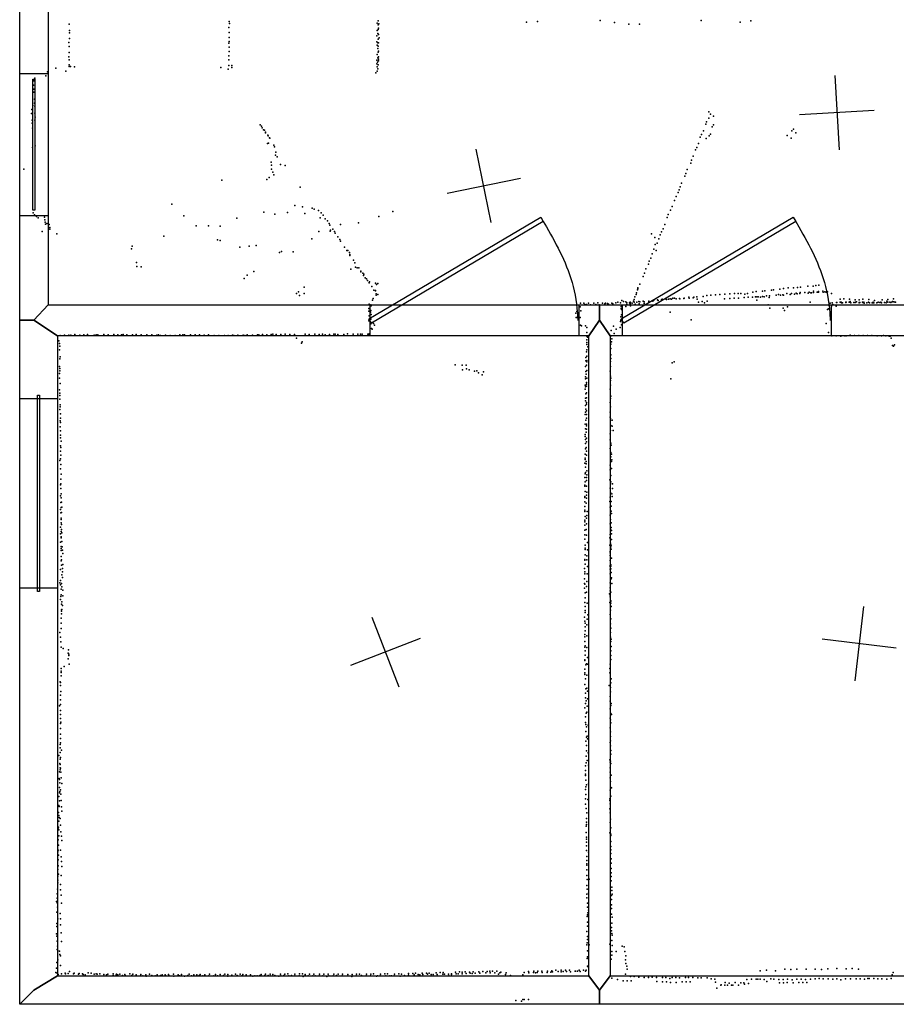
# Model space of a CAD drawing. Header units: millimetres. Extents: x -26529 to 19505, y -9255 to 34542.
# Tile 2 of 10: x -18332 to -13637, y -8166 to -2892. Entities that reach past the tile are written whole.
import ezdxf

# ---------------------------------------------------------------- set-up
doc = ezdxf.new("R2010")
doc.units = ezdxf.units.MM
for name, color, linetype in [('DOORS', 7, 'Continuous'), ('HWALLS', 32, 'Continuous'), ('P', 9, 'Continuous'), ('PANOS', 10, 'Continuous'), ('ROOMS', 1, 'Continuous'), ('WALLS', 3, 'Continuous'), ('WINDOWS', 6, 'Continuous')]:
    doc.layers.add(name, color=color, linetype=linetype)

# ---------------------------------------------------------------- blocks, each defined once
blk = doc.blocks.new('6-Fixed_46')
blk.add_lwpolyline([(-584.3, 5.9), (584.3, 5.9), (584.3, -6.8), (-584.3, -6.8), (-584.3, 5.9)])
blk = doc.blocks.new('1-Standard_3D')
for points in [[(-403.982, 5.64828), (253.382, 394.931), (263.573, 377.722), (-393.791, -11.5606), (-403.982, 5.64828)], [(263.573, 377.722), (275.367, 357.142), (283.15, 343.495), (290.844, 329.879), (298.429, 316.269), (305.882, 302.642), (313.184, 288.973), (320.313, 275.239), (327.249, 261.416), (333.971, 247.479), (340.456, 233.405), (346.686, 219.17), (352.638, 204.75), (358.291, 190.121), (363.626, 175.258), (368.62, 160.139), (373.253, 144.738), (377.503, 129.032), (381.351, 112.998), (384.774, 96.6102), (387.752, 79.8457), (390.265, 62.6802), (392.29, 45.0899), (393.807, 27.0508), (395.085, -0.90191)]]:
    blk.add_lwpolyline(points)

msp = doc.modelspace()

# ---------------------------------------------------------------- linework, layer by layer
at = {"layer": 'DOORS'}
for points in [[(-15337.9, -4584.7), (-16455.5, -4584.7), (-16455.5, -4419.6), (-15337.9, -4419.6), (-15337.9, -4584.7)], [(-13986.1, -4584.7), (-15103.7, -4584.7), (-15103.7, -4419.6), (-13986.1, -4419.6), (-13986.1, -4584.7)]]:
    msp.add_lwpolyline(points, dxfattribs=at)
at = {"layer": 'HWALLS'}
msp.add_lwpolyline([(-15170.1, -4584.7), (-15170.1, -8013.7), (-15227.3, -8089.9), (-15284.5, -8013.7), (-15284.5, -4584.7), (-15227.3, -4502.1), (-15170.1, -4584.7)], dxfattribs=at)
at = {"layer": 'P'}
for p in [(-16413, -2899), (-15224, -2896), (-14682, -2897), (-14417, -2899), (-18067, -2917), (-18065, -2950), (-17213, -2934), (-17211, -2901), (-17209, -2913), (-16418, -2950), (-16417, -2910), (-16413, -2920), (-16412, -2944), (-16411, -2937), (-16409, -2915), (-15617, -2906), (-15559, -2902), (-15146, -2908), (-15069, -2917), (-15013, -2916), (-14473, -2905), (-18066, -2963), (-18066, -2993), (-17211, -2961), (-17210, -2988), (-16419, -2979), (-16414, -2967), (-16413, -2997), (-16410, -2972), (-16407, -2990), (-18070, -3014), (-18067, -3036), (-17212, -3018), (-17211, -3009), (-17211, -3040), (-16420, -3010), (-16418, -3029), (-16415, -3017), (-16414, -3046), (-16413, -3034), (-16410, -3016), (-18069, -3091), (-18067, -3067), (-18067, -3108), (-17212, -3085), (-17212, -3108), (-17210, -3062), (-16419, -3109), (-16418, -3079), (-16417, -3079), (-16414, -3096), (-16413, -3066), (-16411, -3060), (-16411, -3091), (-16411, -3104), (-18138, -3151), (-18068, -3142), (-18067, -3134), (-18061, -3142), (-18038, -3145), (-17255, -3148), (-17215, -3157), (-17213, -3138), (-17197, -3149), (-17196, -3138), (-16419, -3128), (-16418, -3145), (-16416, -3119), (-16414, -3155), (-16413, -3134), (-16411, -3112), (-18251, -3205), (-18193, -3192), (-18183, -3171), (-18085, -3168), (-16424, -3177), (-16417, -3167), (-18259, -3242), (-18257, -3220), (-18257, -3265), (-18257, -3280), (-18253, -3318), (-18268, -3373), (-18262, -3352), (-18253, -3340), (-18252, -3355), (-18269, -3395), (-18251, -3392), (-18250, -3415), (-14642, -3420), (-14641, -3385), (-14633, -3399), (-14617, -3409), (-18266, -3447), (-18265, -3430), (-18263, -3473), (-18251, -3430), (-17044, -3456), (-17038, -3462), (-17033, -3472), (-14657, -3452), (-14653, -3439), (-14623, -3466), (-14616, -3456), (-14188, -3479), (-17026, -3483), (-17021, -3484), (-17016, -3499), (-17015, -3494), (-17003, -3510), (-17001, -3514), (-16995, -3525), (-16993, -3527), (-14687, -3521), (-14680, -3507), (-14670, -3487), (-14656, -3529), (-14640, -3514), (-14633, -3505), (-14222, -3513), (-14200, -3526), (-14196, -3488), (-14175, -3498), (-18264, -3576), (-18250, -3568), (-17006, -3555), (-17000, -3553), (-16972, -3565), (-16967, -3574), (-14706, -3576), (-14697, -3555), (-16962, -3617), (-16961, -3601), (-16954, -3627), (-14726, -3624), (-14713, -3590), (-16985, -3656), (-16984, -3672), (-16936, -3667), (-16910, -3674), (-14738, -3660), (-14734, -3645), (-18310, -3693), (-16997, -3737), (-16983, -3693), (-16977, -3708), (-16971, -3724), (-14769, -3731), (-14765, -3716), (-14758, -3695), (-17249, -3751), (-17008, -3749), (-16830, -3790), (-14794, -3788), (-14787, -3767), (-14816, -3840), (-14806, -3817), (-14800, -3803), (-17518, -3881), (-16859, -3887), (-16817, -3895), (-16766, -3901), (-14837, -3892), (-14825, -3861), (-18260, -3926), (-18254, -3938), (-18243, -3946), (-18233, -3954), (-18200, -3950), (-17454, -3942), (-17025, -3924), (-16965, -3934), (-16898, -3925), (-16806, -3931), (-16756, -3907), (-16732, -3915), (-16723, -3954), (-16717, -3927), (-16707, -3939), (-16408, -3946), (-16333, -3919), (-14864, -3952), (-14859, -3936), (-14846, -3913), (-18198, -3964), (-18196, -3976), (-18194, -3987), (-18187, -3984), (-18174, -3990), (-18171, -4005), (-17387, -3997), (-17321, -3997), (-17258, -3999), (-17170, -3956), (-16697, -3958), (-16684, -3970), (-16675, -3984), (-16671, -3993), (-16615, -3989), (-16518, -3981), (-14877, -3990), (-18212, -4027), (-18171, -4014), (-18134, -4040), (-17561, -4051), (-16731, -4026), (-16669, -4024), (-16667, -4019), (-16655, -4014), (-16646, -4026), (-16642, -4035), (-16629, -4056), (-14948, -4040), (-14930, -4058), (-14902, -4044), (-14895, -4028), (-14886, -4012), (-17730, -4105), (-17273, -4071), (-17258, -4074), (-17153, -4110), (-17104, -4105), (-17066, -4102), (-16768, -4066), (-16617, -4069), (-16614, -4078), (-16593, -4110), (-16592, -4111), (-14928, -4097), (-14918, -4090), (-14909, -4066), (-17733, -4119), (-16941, -4140), (-16930, -4133), (-16867, -4135), (-16580, -4128), (-16574, -4128), (-16566, -4139), (-16565, -4155), (-16564, -4150), (-16564, -4153), (-14944, -4146), (-14936, -4122), (-14924, -4128), (-17707, -4192), (-17705, -4214), (-17681, -4216), (-16544, -4181), (-16538, -4194), (-16533, -4218), (-14965, -4201), (-14960, -4185), (-14952, -4169), (-17114, -4261), (-17078, -4241), (-16558, -4228), (-16525, -4222), (-16516, -4221), (-16505, -4239), (-16505, -4243), (-16494, -4249), (-16491, -4263), (-16489, -4256), (-14993, -4267), (-14985, -4250), (-14979, -4226), (-17130, -4278), (-16809, -4324), (-16482, -4274), (-16474, -4280), (-16470, -4290), (-16461, -4301), (-16460, -4299), (-16459, -4296), (-16446, -4321), (-16426, -4303), (-16421, -4311), (-16414, -4305), (-15011, -4308), (-14151, -4324), (-14111, -4320), (-14083, -4319), (-14068, -4316), (-14052, -4315), (-16849, -4359), (-16839, -4349), (-16834, -4369), (-16809, -4358), (-16436, -4341), (-16427, -4343), (-16426, -4344), (-16423, -4361), (-16423, -4368), (-16414, -4364), (-15037, -4376), (-15030, -4365), (-15028, -4355), (-15023, -4340), (-15022, -4333), (-15021, -4329), (-14705, -4377), (-14671, -4374), (-14652, -4370), (-14631, -4367), (-14606, -4366), (-14582, -4364), (-14555, -4363), (-14529, -4361), (-14504, -4358), (-14485, -4358), (-14470, -4359), (-14448, -4362), (-14435, -4358), (-14405, -4351), (-14392, -4377), (-14388, -4348), (-14385, -4377), (-14377, -4376), (-14354, -4374), (-14353, -4347), (-14344, -4376), (-14342, -4345), (-14332, -4371), (-14317, -4372), (-14305, -4341), (-14295, -4339), (-14280, -4367), (-14268, -4364), (-14261, -4335), (-14257, -4367), (-14244, -4366), (-14242, -4367), (-14241, -4332), (-14224, -4359), (-14217, -4328), (-14205, -4364), (-14198, -4359), (-14187, -4328), (-14183, -4362), (-14174, -4357), (-14168, -4361), (-14166, -4326), (-14153, -4359), (-14152, -4353), (-14127, -4353), (-14110, -4357), (-14104, -4351), (-14095, -4356), (-14091, -4356), (-14081, -4347), (-14080, -4354), (-14080, -4354), (-14061, -4351), (-14058, -4352), (-14053, -4348), (-14053, -4352), (-14031, -4347), (-14029, -4351), (-14020, -4350), (-14013, -4351), (-14006, -4349), (-13985, -4358), (-16460, -4416), (-16452, -4419), (-16450, -4425), (-16443, -4394), (-16439, -4385), (-15329, -4411), (-15310, -4410), (-15306, -4418), (-15296, -4417), (-15285, -4410), (-15275, -4420), (-15258, -4410), (-15247, -4417), (-15235, -4408), (-15228, -4420), (-15211, -4411), (-15199, -4414), (-15194, -4410), (-15184, -4412), (-15179, -4416), (-15160, -4411), (-15156, -4415), (-15139, -4408), (-15129, -4406), (-15114, -4409), (-15111, -4429), (-15107, -4397), (-15105, -4428), (-15099, -4401), (-15086, -4428), (-15085, -4404), (-15081, -4409), (-15081, -4417), (-15066, -4408), (-15063, -4405), (-15062, -4415), (-15060, -4408), (-15060, -4424), (-15052, -4411), (-15044, -4400), (-15042, -4391), (-15041, -4405), (-15035, -4416), (-15027, -4406), (-15016, -4401), (-15015, -4414), (-15010, -4404), (-14993, -4399), (-14987, -4403), (-14987, -4413), (-14963, -4399), (-14962, -4403), (-14941, -4400), (-14935, -4395), (-14916, -4392), (-14912, -4397), (-14894, -4392), (-14892, -4390), (-14874, -4387), (-14868, -4391), (-14857, -4389), (-14848, -4387), (-14841, -4390), (-14834, -4383), (-14825, -4384), (-14817, -4387), (-14798, -4386), (-14797, -4388), (-14776, -4385), (-14773, -4383), (-14748, -4379), (-14746, -4383), (-14726, -4382), (-14721, -4378), (-14703, -4389), (-14697, -4406), (-14677, -4401), (-14664, -4409), (-14650, -4399), (-14558, -4388), (-14528, -4386), (-14505, -4384), (-14482, -4383), (-14452, -4380), (-14430, -4379), (-14407, -4378), (-14385, -4395), (-14365, -4379), (-14324, -4420), (-14318, -4381), (-14219, -4430), (-14098, -4406), (-13996, -4423), (-13992, -4410), (-13985, -4426), (-13981, -4408), (-13977, -4417), (-13960, -4426), (-13958, -4407), (-13956, -4407), (-13938, -4389), (-13938, -4406), (-13933, -4405), (-13931, -4409), (-13925, -4408), (-13918, -4387), (-13908, -4406), (-13907, -4407), (-13906, -4406), (-13890, -4406), (-13887, -4390), (-13886, -4406), (-13884, -4401), (-13881, -4409), (-13865, -4407), (-13858, -4407), (-13857, -4392), (-13856, -4406), (-13850, -4404), (-13836, -4392), (-13836, -4407), (-13836, -4408), (-13833, -4407), (-13818, -4405), (-13816, -4390), (-13816, -4407), (-13811, -4406), (-13809, -4410), (-13795, -4408), (-13786, -4406), (-13785, -4391), (-13781, -4408), (-13767, -4408), (-13763, -4409), (-13761, -4406), (-13758, -4408), (-13753, -4396), (-13742, -4408), (-13741, -4408), (-13735, -4406), (-13725, -4407), (-13720, -4405), (-13717, -4408), (-13713, -4392), (-13700, -4407), (-13692, -4408), (-13688, -4400), (-13682, -4391), (-13682, -4406), (-13672, -4406), (-13666, -4407), (-13660, -4404), (-13657, -4402), (-13652, -4388), (-13651, -4404), (-13644, -4405), (-13641, -4406), (-16463, -4439), (-16463, -4454), (-16460, -4479), (-16453, -4459), (-16452, -4450), (-16450, -4471), (-15354, -4465), (-15348, -4455), (-15330, -4431), (-15326, -4452), (-15110, -4440), (-15109, -4444), (-15109, -4473), (-14849, -4459), (-14315, -4437), (-14243, -4438), (-14236, -4449), (-14006, -4444), (-14001, -4441), (-16463, -4506), (-16451, -4497), (-16451, -4522), (-16438, -4520), (-16432, -4528), (-15351, -4487), (-15347, -4488), (-15330, -4488), (-15328, -4528), (-15323, -4532), (-15301, -4532), (-15151, -4534), (-15115, -4509), (-15112, -4484), (-15112, -4502), (-15109, -4526), (-14735, -4500), (-14012, -4519), (-18116, -4583), (-18093, -4582), (-18069, -4582), (-18058, -4582), (-18037, -4579), (-18011, -4582), (-17989, -4581), (-17969, -4579), (-17933, -4582), (-17923, -4580), (-17914, -4580), (-17882, -4578), (-17859, -4580), (-17829, -4579), (-17807, -4581), (-17788, -4580), (-17779, -4578), (-17758, -4580), (-17728, -4580), (-17709, -4579), (-17681, -4580), (-17652, -4580), (-17625, -4580), (-17597, -4582), (-17589, -4580), (-17578, -4583), (-17552, -4582), (-17526, -4583), (-17499, -4583), (-17475, -4581), (-17458, -4581), (-17450, -4581), (-17417, -4581), (-17393, -4581), (-17369, -4581), (-17345, -4582), (-17322, -4580), (-17290, -4583), (-17266, -4583), (-17236, -4584), (-17215, -4583), (-17193, -4582), (-17185, -4583), (-17164, -4582), (-17135, -4582), (-17127, -4583), (-17114, -4581), (-17085, -4582), (-17058, -4581), (-17052, -4580), (-17032, -4579), (-17009, -4580), (-16986, -4579), (-16976, -4577), (-16959, -4579), (-16933, -4578), (-16910, -4577), (-16886, -4579), (-16861, -4578), (-16804, -4576), (-16782, -4578), (-16751, -4577), (-16729, -4578), (-16711, -4576), (-16697, -4580), (-16673, -4579), (-16649, -4576), (-16643, -4577), (-16628, -4578), (-16597, -4578), (-16576, -4575), (-16547, -4576), (-16522, -4576), (-16507, -4576), (-16498, -4576), (-16468, -4576), (-16462, -4576), (-16461, -4574), (-16460, -4582), (-16448, -4547), (-16445, -4550), (-15295, -4568), (-15295, -4588), (-15294, -4540), (-15165, -4586), (-15164, -4557), (-15149, -4573), (-15137, -4550), (-15116, -4541), (-14001, -4568), (-13982, -4586), (-13959, -4586), (-13935, -4588), (-13912, -4586), (-13906, -4585), (-13884, -4582), (-13861, -4584), (-13838, -4583), (-13814, -4583), (-13791, -4583), (-13768, -4584), (-13739, -4585), (-13716, -4585), (-13705, -4584), (-13693, -4585), (-13676, -4588), (-13670, -4587), (-18122, -4613), (-18119, -4627), (-18118, -4640), (-16849, -4598), (-16823, -4625), (-16819, -4617), (-15295, -4621), (-15295, -4621), (-15295, -4632), (-15294, -4607), (-15292, -4593), (-15167, -4630), (-15162, -4618), (-15161, -4602), (-13665, -4598), (-13658, -4637), (-13653, -4640), (-13646, -4634), (-18119, -4661), (-15296, -4671), (-15295, -4661), (-15290, -4645), (-15167, -4653), (-15166, -4687), (-18117, -4709), (-18116, -4698), (-16000, -4741), (-15963, -4742), (-15941, -4743), (-15300, -4701), (-15300, -4719), (-15296, -4742), (-15295, -4694), (-15295, -4718), (-15295, -4724), (-15168, -4723), (-15167, -4707), (-14838, -4730), (-14827, -4725), (-18120, -4749), (-18119, -4787), (-18118, -4761), (-18117, -4773), (-15961, -4767), (-15939, -4763), (-15925, -4768), (-15897, -4774), (-15883, -4773), (-15875, -4784), (-15856, -4794), (-15848, -4779), (-15301, -4749), (-15300, -4777), (-15298, -4791), (-15295, -4771), (-15169, -4774), (-15168, -4749), (-18120, -4813), (-18116, -4841), (-15303, -4850), (-15302, -4805), (-15301, -4816), (-15297, -4836), (-15297, -4844), (-15295, -4813), (-15168, -4801), (-15168, -4825), (-15168, -4850), (-15166, -4812), (-14844, -4815), (-18119, -4874), (-18117, -4892), (-15304, -4872), (-15302, -4859), (-15300, -4897), (-15297, -4891), (-15296, -4856), (-15169, -4872), (-18118, -4925), (-18117, -4906), (-18116, -4956), (-15302, -4919), (-15302, -4934), (-15297, -4942), (-15297, -4951), (-15296, -4917), (-15170, -4942), (-15168, -4921), (-15166, -4908), (-18117, -4980), (-18116, -4965), (-18114, -5004), (-15304, -5007), (-15302, -4958), (-15301, -4994), (-15300, -4979), (-15297, -5007), (-15296, -4988), (-15170, -4994), (-15168, -4965), (-18116, -5040), (-18114, -5027), (-18114, -5050), (-15303, -5059), (-15300, -5037), (-15296, -5026), (-15296, -5058), (-15169, -5021), (-15168, -5029), (-15168, -5038), (-15159, -5037), (-18115, -5073), (-18114, -5095), (-15304, -5114), (-15302, -5083), (-15298, -5102), (-15297, -5085), (-15296, -5068), (-15170, -5111), (-15168, -5092), (-15167, -5065), (-15159, -5070), (-15154, -5092), (-18114, -5118), (-18113, -5131), (-18111, -5150), (-15303, -5125), (-15302, -5140), (-15301, -5163), (-15296, -5133), (-15296, -5153), (-15170, -5142), (-15167, -5160), (-18113, -5174), (-18113, -5204), (-18112, -5183), (-15304, -5219), (-15301, -5190), (-15298, -5184), (-15296, -5203), (-15169, -5189), (-15166, -5210), (-15164, -5171), (-15162, -5219), (-18118, -5254), (-18114, -5244), (-18112, -5225), (-15305, -5267), (-15304, -5248), (-15303, -5240), (-15299, -5272), (-15298, -5258), (-15297, -5224), (-15167, -5234), (-15163, -5259), (-15160, -5250), (-18113, -5298), (-18112, -5275), (-15304, -5324), (-15302, -5289), (-15302, -5317), (-15295, -5308), (-15170, -5279), (-15170, -5304), (-15163, -5296), (-18112, -5354), (-18112, -5378), (-18111, -5327), (-15305, -5344), (-15304, -5368), (-15297, -5361), (-15296, -5345), (-15295, -5330), (-15172, -5357), (-15168, -5379), (-15167, -5368), (-15166, -5334), (-15158, -5379), (-18114, -5384), (-18112, -5404), (-18111, -5432), (-15306, -5385), (-15305, -5391), (-15303, -5420), (-15296, -5390), (-15295, -5423), (-15170, -5401), (-15168, -5424), (-15160, -5431), (-15158, -5404), (-18113, -5442), (-18112, -5478), (-18111, -5454), (-18109, -5477), (-15306, -5447), (-15306, -5452), (-15306, -5475), (-15298, -5482), (-15296, -5439), (-15296, -5455), (-15171, -5473), (-15169, -5449), (-15165, -5473), (-15159, -5446), (-18113, -5515), (-18112, -5534), (-18110, -5505), (-18109, -5531), (-18107, -5503), (-15306, -5519), (-15305, -5499), (-15305, -5527), (-15293, -5527), (-15170, -5503), (-15168, -5526), (-15165, -5524), (-15164, -5497), (-15162, -5537), (-18111, -5562), (-18110, -5569), (-18110, -5588), (-15306, -5582), (-15305, -5573), (-15303, -5553), (-15296, -5563), (-15294, -5547), (-15170, -5546), (-15168, -5570), (-15165, -5587), (-18114, -5611), (-18110, -5633), (-18109, -5596), (-18108, -5623), (-18107, -5641), (-15306, -5627), (-15305, -5599), (-15298, -5622), (-15297, -5593), (-15170, -5593), (-15168, -5622), (-15166, -5629), (-15165, -5613), (-15163, -5628), (-18113, -5646), (-18113, -5690), (-18111, -5667), (-18110, -5662), (-18106, -5688), (-15305, -5651), (-15305, -5675), (-15296, -5653), (-15292, -5693), (-15171, -5668), (-15169, -5650), (-15163, -5646), (-15163, -5677), (-18111, -5714), (-18111, -5724), (-18111, -5735), (-18105, -5716), (-18103, -5734), (-15303, -5706), (-15303, -5723), (-15303, -5730), (-15291, -5732), (-15171, -5706), (-15169, -5741), (-15169, -5748), (-15168, -5696), (-15166, -5715), (-15165, -5707), (-15164, -5728), (-18111, -5767), (-18110, -5790), (-18108, -5785), (-18102, -5752), (-15306, -5783), (-15305, -5787), (-15304, -5759), (-15294, -5764), (-15294, -5786), (-15169, -5762), (-15169, -5789), (-15163, -5776), (-18113, -5838), (-18108, -5814), (-18104, -5832), (-18103, -5850), (-18102, -5810), (-15308, -5832), (-15306, -5850), (-15304, -5809), (-15292, -5821), (-15169, -5815), (-15169, -5821), (-15169, -5835), (-15167, -5813), (-15166, -5820), (-15166, -5834), (-15165, -5853), (-18113, -5896), (-18107, -5866), (-18104, -5880), (-15307, -5887), (-15306, -5860), (-15294, -5901), (-15293, -5860), (-15170, -5860), (-15167, -5886), (-15165, -5887), (-15163, -5882), (-18117, -5909), (-18113, -5919), (-18110, -5942), (-18108, -5912), (-18106, -5930), (-18102, -5948), (-15308, -5912), (-15307, -5937), (-15306, -5916), (-15296, -5928), (-15296, -5958), (-15170, -5909), (-15169, -5935), (-15169, -5952), (-15167, -5959), (-15161, -5912), (-18113, -5997), (-18112, -5982), (-18110, -5973), (-18106, -6011), (-18101, -5978), (-15303, -5962), (-15303, -5989), (-15173, -5968), (-15169, -5975), (-15169, -5983), (-15167, -6007), (-15166, -6005), (-18109, -6023), (-18109, -6060), (-18108, -6053), (-18106, -6051), (-18103, -6030), (-15306, -6014), (-15304, -6036), (-15304, -6056), (-15293, -6017), (-15171, -6014), (-15168, -6031), (-15168, -6055), (-15166, -6017), (-15164, -6036), (-18110, -6097), (-18108, -6075), (-15308, -6092), (-15305, -6114), (-15304, -6067), (-15293, -6103), (-15290, -6080), (-15169, -6078), (-15167, -6101), (-18111, -6154), (-18110, -6124), (-15304, -6125), (-15304, -6165), (-15303, -6144), (-15295, -6134), (-15168, -6129), (-15167, -6152), (-18117, -6175), (-18113, -6200), (-15306, -6185), (-15306, -6197), (-15306, -6222), (-15294, -6193), (-15168, -6175), (-15168, -6199), (-15167, -6222), (-15165, -6211), (-18112, -6224), (-18110, -6254), (-18099, -6261), (-18071, -6267), (-15305, -6253), (-15303, -6246), (-15303, -6272), (-15294, -6255), (-15166, -6273), (-15165, -6250), (-18073, -6315), (-18072, -6285), (-18070, -6297), (-18069, -6291), (-15306, -6321), (-15306, -6324), (-15303, -6296), (-15291, -6308), (-15167, -6297), (-15166, -6320), (-18110, -6367), (-18094, -6357), (-18067, -6344), (-15305, -6371), (-15300, -6348), (-15297, -6343), (-15291, -6345), (-15171, -6367), (-15169, -6344), (-18111, -6382), (-18111, -6389), (-18111, -6407), (-15306, -6399), (-15305, -6390), (-15302, -6422), (-15294, -6404), (-15171, -6391), (-15165, -6422), (-18115, -6438), (-18114, -6443), (-18113, -6459), (-15305, -6453), (-15300, -6476), (-15295, -6473), (-15175, -6459), (-15168, -6470), (-15166, -6445), (-18114, -6511), (-18113, -6536), (-18112, -6490), (-15302, -6500), (-15302, -6525), (-15291, -6489), (-15291, -6529), (-15169, -6518), (-15168, -6492), (-15168, -6493), (-18119, -6568), (-18114, -6561), (-18113, -6592), (-15305, -6578), (-15301, -6555), (-15298, -6540), (-15293, -6570), (-15169, -6542), (-15169, -6584), (-15167, -6566), (-15165, -6554), (-18114, -6614), (-18113, -6636), (-15301, -6627), (-15299, -6606), (-15295, -6601), (-15169, -6634), (-15168, -6642), (-15167, -6609), (-15162, -6614), (-18114, -6688), (-18113, -6662), (-18112, -6655), (-15302, -6657), (-15300, -6668), (-15297, -6680), (-15288, -6671), (-15169, -6685), (-15167, -6659), (-18113, -6719), (-18113, -6742), (-15300, -6705), (-15297, -6735), (-15293, -6730), (-15291, -6745), (-15168, -6706), (-15168, -6732), (-18115, -6775), (-18115, -6792), (-18114, -6765), (-15300, -6756), (-15297, -6780), (-15170, -6763), (-15168, -6754), (-15168, -6781), (-18122, -6833), (-18116, -6818), (-18116, -6853), (-18113, -6844), (-18109, -6805), (-15299, -6837), (-15297, -6809), (-15288, -6820), (-15167, -6827), (-15166, -6807), (-18118, -6877), (-18116, -6900), (-18115, -6881), (-18114, -6901), (-15301, -6889), (-15299, -6873), (-15293, -6860), (-15286, -6886), (-15171, -6857), (-15169, -6870), (-15169, -6899), (-15168, -6864), (-15167, -6876), (-18121, -6956), (-18119, -6921), (-18116, -6910), (-18112, -6922), (-18110, -6953), (-15301, -6914), (-15301, -6934), (-15301, -6941), (-15170, -6953), (-15169, -6923), (-15165, -6938), (-18120, -6962), (-18119, -7005), (-18118, -6980), (-18107, -6984), (-15300, -6966), (-15300, -7001), (-15296, -6990), (-15286, -6985), (-15168, -6973), (-15168, -7003), (-15162, -7006), (-18122, -7053), (-18119, -7033), (-18118, -7026), (-18114, -7018), (-18112, -7041), (-15301, -7015), (-15301, -7066), (-15300, -7043), (-15172, -7066), (-15169, -7019), (-15167, -7051), (-18122, -7101), (-18121, -7107), (-18119, -7077), (-18110, -7075), (-18108, -7108), (-15302, -7094), (-15298, -7117), (-15289, -7069), (-15172, -7119), (-15171, -7075), (-15170, -7092), (-18124, -7139), (-18122, -7154), (-18121, -7165), (-18115, -7170), (-18107, -7131), (-15297, -7171), (-15295, -7141), (-15169, -7140), (-18124, -7217), (-18123, -7185), (-18114, -7206), (-15298, -7212), (-15297, -7203), (-15296, -7191), (-15169, -7193), (-15168, -7174), (-15167, -7220), (-18126, -7226), (-18123, -7232), (-18123, -7263), (-18112, -7243), (-18108, -7265), (-15298, -7246), (-15297, -7271), (-15171, -7248), (-15167, -7255), (-15166, -7262), (-18126, -7286), (-18124, -7313), (-18107, -7288), (-15297, -7298), (-15296, -7282), (-15296, -7318), (-15167, -7294), (-15167, -7321), (-18128, -7349), (-18127, -7340), (-18124, -7368), (-18114, -7341), (-18110, -7376), (-15297, -7342), (-15294, -7375), (-15285, -7352), (-15166, -7339), (-15166, -7359), (-18127, -7392), (-18126, -7425), (-18108, -7401), (-18107, -7428), (-15295, -7421), (-15294, -7395), (-15294, -7414), (-15165, -7386), (-15164, -7410), (-18129, -7480), (-18128, -7444), (-18125, -7469), (-18111, -7477), (-15295, -7446), (-15294, -7476), (-15165, -7461), (-15164, -7439), (-15164, -7482), (-18129, -7502), (-18129, -7516), (-18114, -7525), (-15295, -7530), (-15293, -7498), (-15282, -7496), (-15164, -7504), (-15161, -7538), (-18131, -7574), (-18130, -7549), (-18113, -7553), (-18111, -7581), (-15294, -7577), (-15293, -7550), (-15285, -7570), (-15162, -7584), (-15161, -7556), (-15159, -7577), (-18135, -7615), (-18132, -7598), (-18132, -7623), (-18130, -7646), (-18109, -7624), (-15294, -7595), (-15292, -7625), (-15292, -7645), (-15163, -7604), (-15162, -7633), (-18133, -7672), (-18115, -7679), (-15293, -7695), (-15291, -7686), (-15290, -7677), (-15285, -7661), (-15163, -7653), (-15163, -7684), (-18134, -7734), (-18134, -7750), (-18129, -7709), (-18114, -7708), (-18114, -7740), (-15292, -7747), (-15291, -7727), (-15161, -7732), (-15159, -7700), (-18136, -7788), (-18134, -7802), (-18111, -7784), (-15295, -7777), (-15292, -7803), (-15163, -7755), (-15162, -7772), (-15161, -7786), (-15159, -7795), (-18132, -7828), (-18130, -7855), (-18108, -7829), (-15294, -7847), (-15293, -7837), (-15292, -7819), (-15282, -7848), (-15171, -7844), (-15160, -7824), (-15159, -7851), (-15105, -7854), (-15095, -7858), (-18132, -7872), (-18128, -7879), (-18119, -7881), (-18118, -7899), (-18114, -7907), (-15292, -7879), (-15161, -7883), (-15161, -7902), (-15138, -7884), (-15092, -7884), (-15086, -7907), (-18133, -7942), (-18129, -7927), (-18114, -7959), (-15293, -7921), (-15291, -7911), (-15291, -7961), (-15165, -7925), (-15088, -7927), (-15085, -7948), (-15081, -7961), (-18139, -7995), (-18136, -7973), (-18131, -8000), (-18126, -8006), (-18108, -8002), (-18089, -8000), (-18087, -8003), (-18073, -8001), (-18065, -7990), (-18045, -8003), (-18041, -8000), (-18018, -8004), (-18014, -8001), (-17996, -8002), (-17992, -8007), (-17981, -8008), (-17965, -7997), (-17949, -7999), (-17933, -8004), (-17922, -8002), (-17918, -8005), (-17904, -8002), (-17882, -8007), (-17867, -8008), (-17860, -8005), (-17832, -8002), (-17832, -8011), (-17815, -8008), (-17814, -8004), (-17806, -8009), (-17796, -8005), (-17782, -8011), (-17770, -8006), (-17767, -8011), (-17742, -8003), (-17732, -8011), (-17726, -8005), (-17709, -8008), (-17708, -8010), (-17685, -8013), (-17683, -8007), (-17672, -8014), (-17656, -8008), (-17655, -8015), (-17638, -8005), (-17624, -8012), (-17606, -8013), (-17596, -8008), (-17579, -8012), (-17570, -8009), (-17553, -8009), (-17549, -8014), (-17535, -8007), (-17534, -8012), (-17508, -8005), (-17506, -8015), (-17484, -8009), (-17482, -8012), (-17475, -8014), (-17466, -8007), (-17450, -8015), (-17431, -8011), (-17424, -8005), (-17412, -8013), (-17400, -8008), (-17399, -8013), (-17383, -8008), (-17371, -8012), (-17366, -8007), (-17352, -8014), (-17341, -8008), (-17320, -8013), (-17315, -8005), (-17292, -8013), (-17283, -8006), (-17273, -8013), (-17258, -8006), (-17241, -8012), (-17233, -8004), (-17217, -8007), (-17217, -8015), (-17196, -8010), (-17176, -8005), (-17167, -8011), (-17151, -8005), (-17142, -8013), (-17137, -8007), (-17120, -8008), (-17117, -8014), (-17096, -8009), (-17096, -8013), (-17083, -8016), (-17073, -8013), (-17061, -8014), (-17046, -8012), (-17039, -8006), (-17019, -8011), (-17016, -8005), (-17001, -8011), (-16991, -8005), (-16991, -8013), (-16976, -8006), (-16966, -8011), (-16945, -8016), (-16936, -8004), (-16934, -8013), (-16917, -8011), (-16913, -8004), (-16897, -8002), (-16891, -8013), (-16877, -8012), (-16858, -8004), (-16858, -8013), (-16835, -8013), (-16834, -8002), (-16818, -8002), (-16803, -8006), (-16803, -8012), (-16787, -8014), (-16780, -8005), (-16762, -8013), (-16757, -8004), (-16749, -8014), (-16729, -8014), (-16726, -8004), (-16708, -8014), (-16703, -8005), (-16680, -8005), (-16677, -8014), (-16654, -8014), (-16649, -8005), (-16635, -8011), (-16627, -8005), (-16605, -8013), (-16604, -8004), (-16574, -8006), (-16574, -8014), (-16551, -8006), (-16531, -8013), (-16528, -8005), (-16513, -8004), (-16501, -8012), (-16477, -8013), (-16475, -8005), (-16453, -8013), (-16452, -8005), (-16437, -8002), (-16422, -8016), (-16416, -8013), (-16401, -8013), (-16399, -8005), (-16377, -8003), (-16371, -8013), (-16362, -8003), (-16349, -8013), (-16341, -8013), (-16326, -8013), (-16325, -8004), (-16302, -8002), (-16295, -8015), (-16288, -8005), (-16271, -8011), (-16250, -8001), (-16250, -8010), (-16227, -8001), (-16219, -8008), (-16213, -7999), (-16199, -8006), (-16189, -8008), (-16176, -7999), (-16174, -8007), (-16154, -7999), (-16149, -8004), (-16139, -8000), (-16128, -8006), (-16118, -8007), (-16102, -7997), (-16097, -8007), (-16080, -7996), (-16066, -8005), (-16064, -7996), (-16057, -8005), (-16035, -8005), (-16033, -8013), (-16020, -8003), (-16020, -8006), (-15998, -7994), (-15995, -8002), (-15983, -8003), (-15976, -7993), (-15963, -8003), (-15962, -7994), (-15946, -7993), (-15941, -8001), (-15924, -7994), (-15919, -8000), (-15909, -8001), (-15903, -7992), (-15893, -8000), (-15873, -7993), (-15867, -7999), (-15851, -7990), (-15835, -7998), (-15829, -7990), (-15815, -7989), (-15812, -7998), (-15800, -7988), (-15788, -7997), (-15777, -7988), (-15767, -8004), (-15761, -7998), (-15755, -7994), (-15731, -8007), (-15726, -7998), (-15703, -8012), (-15638, -8008), (-15631, -7996), (-15608, -7991), (-15606, -7998), (-15581, -7996), (-15579, -7989), (-15570, -7997), (-15560, -7995), (-15557, -7988), (-15535, -7988), (-15534, -7996), (-15507, -7996), (-15506, -7988), (-15487, -7994), (-15483, -7987), (-15479, -7993), (-15461, -7984), (-15449, -7990), (-15433, -7992), (-15432, -7983), (-15422, -7991), (-15409, -7984), (-15403, -7991), (-15387, -7984), (-15382, -7993), (-15357, -7988), (-15355, -7989), (-15344, -7989), (-15335, -7983), (-15330, -7990), (-15313, -7983), (-15302, -7989), (-15298, -7983), (-15285, -7969), (-15088, -8004), (-15078, -7977), (-14366, -7987), (-14333, -7983), (-14284, -7986), (-14235, -7978), (-14202, -7979), (-14169, -7978), (-14120, -7978), (-14071, -7977), (-14037, -7980), (-14004, -7976), (-13955, -7975), (-13906, -7976), (-13873, -7975), (-13840, -7977), (-13659, -8009), (-13654, -7996), (-16814, -8017), (-16687, -8018), (-16553, -8018), (-15161, -8026), (-15130, -8033), (-15100, -8041), (-15078, -8040), (-15061, -8018), (-15057, -8040), (-15042, -8017), (-15017, -8020), (-14987, -8022), (-14965, -8023), (-14944, -8021), (-14922, -8022), (-14920, -8044), (-14889, -8023), (-14889, -8046), (-14872, -8023), (-14868, -8046), (-14850, -8027), (-14847, -8049), (-14838, -8023), (-14818, -8023), (-14816, -8049), (-14799, -8024), (-14784, -8046), (-14766, -8022), (-14763, -8046), (-14751, -8023), (-14742, -8045), (-14727, -8023), (-14701, -8025), (-14682, -8025), (-14651, -8025), (-14628, -8030), (-14609, -8031), (-14606, -8048), (-14577, -8063), (-14575, -8061), (-14555, -8063), (-14554, -8050), (-14541, -8063), (-14533, -8052), (-14519, -8063), (-14512, -8064), (-14501, -8050), (-14483, -8064), (-14470, -8051), (-14454, -8051), (-14450, -8058), (-14437, -8033), (-14429, -8054), (-14412, -8031), (-14388, -8031), (-14378, -8031), (-14367, -8031), (-14344, -8033), (-14330, -8044), (-14310, -8030), (-14293, -8031), (-14267, -8033), (-14262, -8051), (-14243, -8033), (-14242, -8051), (-14221, -8050), (-14220, -8031), (-14195, -8035), (-14190, -8051), (-14169, -8031), (-14159, -8049), (-14146, -8031), (-14138, -8049), (-14124, -8034), (-14117, -8050), (-14097, -8032), (-14072, -8030), (-14051, -8028), (-14028, -8029), (-14002, -8030), (-13977, -8031), (-13955, -8030), (-13934, -8035), (-13909, -8029), (-13883, -8029), (-13852, -8029), (-13830, -8029), (-13808, -8031), (-13790, -8027), (-13782, -8027), (-13758, -8028), (-13736, -8029), (-13714, -8029), (-13688, -8031), (-13664, -8027), (-14599, -8080), (-15675, -8146), (-15645, -8149), (-15638, -8141), (-15630, -8141), (-15608, -8140)]:
    msp.add_point(p, dxfattribs=at)
at = {"layer": 'PANOS'}
for points in [[(-13966.3, -3190.2), (-13943.9, -3589.6)], [(-13755.4, -3378.7), (-14154.8, -3401)], [(-15806.6, -3978.3), (-15886.6, -3586.4)], [(-15650.6, -3742.4), (-16042.6, -3822.3)], [(-13812, -6035.7), (-13859.5, -6432.8)], [(-16446, -6092.5), (-16302.2, -6465.8)], [(-16187.4, -6207.3), (-16560.7, -6351)], [(-13637.1, -6258), (-14034.3, -6210.5)]]:
    msp.add_lwpolyline(points, dxfattribs=at)
at = {"layer": 'ROOMS'}
for points in [[(-14605, -2755.9), (-18180, -2755.9), (-18180, -4419.6), (-15227.3, -4419.6), (-12173, -4419.6), (-9232.9, -4419.6), (-9232.9, -2755.9), (-13436.6, -2755.9), (-14605, -2755.9)], [(-18129.2, -8013.7), (-15284.5, -8013.7), (-15284.5, -4584.7), (-18129.2, -4584.7), (-18129.2, -8013.7)], [(-15170.1, -8013.7), (-12230.1, -8013.7), (-12230.1, -4584.7), (-15170.1, -4584.7), (-15170.1, -8013.7)]]:
    msp.add_lwpolyline(points, close=True, dxfattribs=at)
at = {"layer": 'WALLS'}
for points in [[(-18180, -2755.9), (-18180, -4419.6), (-18256.2, -4502.1), (-18332.5, -4502.1), (-18332.5, -2654.3), (-18256.2, -2654.3), (-18180, -2755.9)], [(-15284.5, -4584.7), (-18129.2, -4584.7), (-18256.2, -4502.1), (-18180, -4419.6), (-15227.3, -4419.6), (-15227.3, -4502.1), (-15284.5, -4584.7)], [(-12230.1, -4584.7), (-15170.1, -4584.7), (-15227.3, -4502.1), (-15227.3, -4419.6), (-12173, -4419.6), (-12173, -4502.1), (-12230.1, -4584.7)], [(-18129.2, -4584.7), (-18129.2, -8013.7), (-18256.2, -8089.9), (-18332.5, -8166.1), (-18332.5, -4502.1), (-18256.2, -4502.1), (-18129.2, -4584.7)], [(-18129.2, -8013.7), (-15284.5, -8013.7), (-15227.3, -8089.9), (-15227.3, -8166.1), (-18332.5, -8166.1), (-18256.2, -8089.9), (-18129.2, -8013.7)], [(-15170.1, -8013.7), (-12230.1, -8013.7), (-12173, -8089.9), (-12173, -8166.1), (-15227.3, -8166.1), (-15227.3, -8089.9), (-15170.1, -8013.7)]]:
    msp.add_lwpolyline(points, dxfattribs=at)
at = {"layer": 'WINDOWS'}
for points in [[(-18180, -3180.3), (-18180, -3942.3), (-18332.5, -3942.3), (-18332.5, -3180.3), (-18180, -3180.3)], [(-18129.2, -4920.5), (-18129.2, -5936.5), (-18332.5, -5936.5), (-18332.5, -4920.5), (-18129.2, -4920.5)]]:
    msp.add_lwpolyline(points, dxfattribs=at)

# ---------------------------------------------------------------- block references
at = {"layer": 'DOORS', "xscale": -1.4, "yscale": -1.4, "rotation": 180}
for p in [(-15896.7, -4502.1), (-14544.9, -4502.1)]:
    msp.add_blockref('1-Standard_3D', p, dxfattribs=at)
at = {"layer": 'WINDOWS', "yscale": 0.8, "rotation": 270}
for p, xscale in [((-18256.3, -3561.3), 0.6), ((-18230.8, -5428.5), 0.9)]:
    msp.add_blockref('6-Fixed_46', p, dxfattribs=dict(at, xscale=xscale))

doc.saveas('drawing.dxf')
